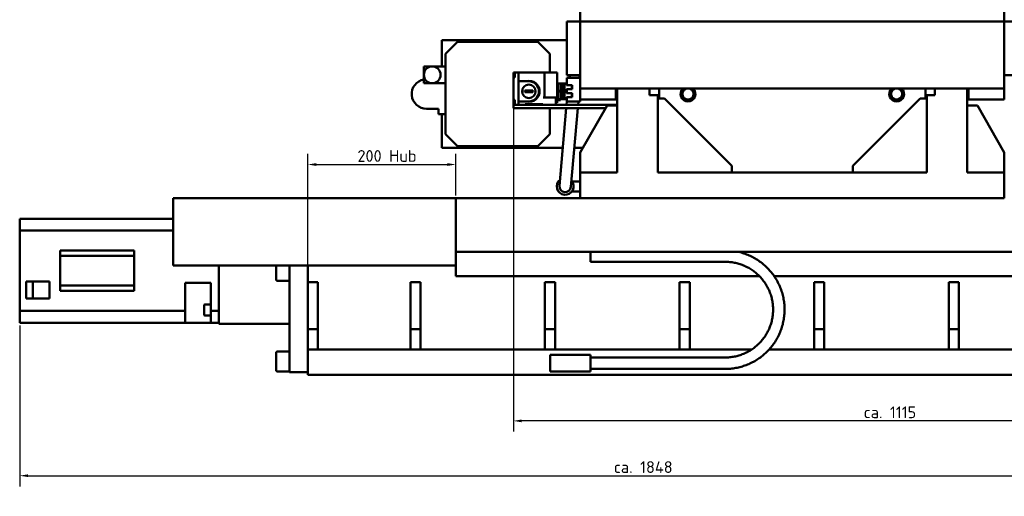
# Model space of a CAD drawing. Header units: millimetres. Extents: x 25 to 5920, y 25 to 4183.
# Tile 6 of 11: x 3497 to 4960, y 844 to 1553. Entities that reach past the tile are written whole.
import ezdxf

# ---------------------------------------------------------------- set-up
doc = ezdxf.new("R2010")
doc.units = ezdxf.units.MM
doc.header["$LTSCALE"] = 5
doc.layers.add('Bemaßung (ISO)', color=7, linetype='Continuous', lineweight=25)
doc.layers.add('Sichtbar (ISO)', color=7, linetype='Continuous', lineweight=50)
doc.styles.add('Notiztext (DIN)', font='isocpeur.ttf')
doc.dimstyles.new('Standard (DIN)', dxfattribs={"dimscale": 5, "dimtxt": 3.5, "dimasz": 2.5, "dimexe": 3.175, "dimexo": 0.8, "dimgap": 0.8, "dimtad": 1, "dimdec": 3, "dimrnd": 1e-08, "dimtxsty": 'Notiztext (DIN)', "dimcen": 0.09, "dimdle": 10, "dimclrd": 256, "dimclre": 256, "dimclrt": 256, "dimazin": 2, "dimtfac": 0.571429, "dimtdec": 3, "dimtmove": 0, "dimatfit": 3, "dimfxl": 1, "dimtolj": 1, "dimlwd": -1, "dimlwe": -1, "dimarcsym": 0})

# ---------------------------------------------------------------- blocks, each defined once
blk = doc.blocks.new('*D8')
at = {"layer": 'Bemaßung (ISO)'}
for p, q in [((3497.2, 1097.8), (3497.2, 858.6)), ((5345.2, 1058.3), (5345.2, 858.6)), ((3509.7, 874.4), (5332.7, 874.4))]:
    blk.add_line(p, q, dxfattribs=at)
for points in [[(3509.7, 876.5), (3509.7, 872.4), (3497.2, 874.4)], [(5332.7, 876.5), (5332.7, 872.4), (5345.2, 874.4)]]:
    blk.add_solid(points, dxfattribs=at)
at = {"layer": 'Defpoints', "color": 0}
for p in [(3497.2, 1101.8), (5345.2, 1062.3), (5345.2, 874.4)]:
    blk.add_point(p, dxfattribs=at)
at = {"layer": 'Bemaßung (ISO)', "insert": (4380, 896), "char_height": 17.5, "attachment_point": 1, "style": 'Notiztext (DIN)'}
blk.add_mtext('\\A1;ca. 1848', dxfattribs=at)
blk = doc.blocks.new('*D9')
at = {"layer": 'Bemaßung (ISO)'}
for p, q in [((3925.2, 1032.3), (3925.2, 1353.1)), ((4145.2, 1291.3), (4145.2, 1353.1)), ((3937.7, 1337.3), (4132.7, 1337.3))]:
    blk.add_line(p, q, dxfattribs=at)
for points in [[(3937.7, 1339.4), (3937.7, 1335.2), (3925.2, 1337.3)], [(4132.7, 1339.4), (4132.7, 1335.2), (4145.2, 1337.3)]]:
    blk.add_solid(points, dxfattribs=at)
at = {"layer": 'Defpoints', "color": 0}
for p in [(4145.2, 1337.3), (4145.2, 1287.3), (3925.2, 1028.3)]:
    blk.add_point(p, dxfattribs=at)
at = {"layer": 'Bemaßung (ISO)', "insert": (3987.9, 1358.8), "char_height": 17.5, "attachment_point": 1, "style": 'Notiztext (DIN)'}
blk.add_mtext('\\A1; 200 Hub', dxfattribs=at)
blk = doc.blocks.new('*D11')
at = {"layer": 'Bemaßung (ISO)'}
for p, q in [((5149.2, 1287.3), (5451, 1287.3)), ((5435.2, 1036.8), (5435.2, 1274.8)), ((3929.2, 1024.3), (5451, 1024.3))]:
    blk.add_line(p, q, dxfattribs=at)
for points in [[(5433.1, 1274.8), (5437.2, 1274.8), (5435.2, 1287.3)], [(5433.1, 1036.8), (5437.2, 1036.8), (5435.2, 1024.3)]]:
    blk.add_solid(points, dxfattribs=at)
at = {"layer": 'Defpoints', "color": 0}
for p in [(5145.2, 1287.3), (5435.2, 1287.3), (3925.2, 1024.3)]:
    blk.add_point(p, dxfattribs=at)
at = {"layer": 'Bemaßung (ISO)', "insert": (5413.7, 1136.4), "char_height": 17.5, "attachment_point": 1, "rotation": 90, "style": 'Notiztext (DIN)'}
blk.add_mtext('\\A1;263', dxfattribs=at)
blk = doc.blocks.new('*D12')
at = {"layer": 'Bemaßung (ISO)'}
for p, q in [((4964.2, 1550.3), (5518.5, 1550.3)), ((5502.6, 1036.8), (5502.6, 1537.8)), ((3929.2, 1024.3), (5518.5, 1024.3))]:
    blk.add_line(p, q, dxfattribs=at)
for points in [[(5500.5, 1537.8), (5504.7, 1537.8), (5502.6, 1550.3)], [(5500.5, 1036.8), (5504.7, 1036.8), (5502.6, 1024.3)]]:
    blk.add_solid(points, dxfattribs=at)
at = {"layer": 'Defpoints', "color": 0}
for p in [(4960.2, 1550.3), (5502.6, 1550.3), (3925.2, 1024.3)]:
    blk.add_point(p, dxfattribs=at)
at = {"layer": 'Bemaßung (ISO)', "insert": (5481.1, 1267.1), "char_height": 17.5, "attachment_point": 1, "rotation": 90, "style": 'Notiztext (DIN)'}
blk.add_mtext('\\A1;526', dxfattribs=at)
blk = doc.blocks.new('*D13')
at = {"layer": 'Bemaßung (ISO)'}
for p, q in [((4947.2, 3306.3), (5651.1, 3306.3)), ((5635.2, 1036.8), (5635.2, 3293.8)), ((3929.2, 1024.3), (5651.1, 1024.3))]:
    blk.add_line(p, q, dxfattribs=at)
for points in [[(5633.1, 3293.8), (5637.3, 3293.8), (5635.2, 3306.3)], [(5633.1, 1036.8), (5637.3, 1036.8), (5635.2, 1024.3)]]:
    blk.add_solid(points, dxfattribs=at)
at = {"layer": 'Defpoints', "color": 0}
for p in [(4943.2, 3306.3), (5635.2, 3306.3), (3925.2, 1024.3)]:
    blk.add_point(p, dxfattribs=at)
at = {"layer": 'Bemaßung (ISO)', "insert": (5613.7, 2121.9), "char_height": 17.5, "attachment_point": 1, "rotation": 90, "style": 'Notiztext (DIN)'}
blk.add_mtext('\\A1;ca. 2282', dxfattribs=at)
blk = doc.blocks.new('*D15')
at = {"layer": 'Bemaßung (ISO)'}
for p, q in [((4230.7, 1429.6), (4230.7, 940.1)), ((5345.2, 1058.3), (5345.2, 940.1)), ((5332.7, 956), (4243.2, 956))]:
    blk.add_line(p, q, dxfattribs=at)
for points in [[(4243.2, 958.1), (4243.2, 953.9), (4230.7, 956)], [(5332.7, 958.1), (5332.7, 953.9), (5345.2, 956)]]:
    blk.add_solid(points, dxfattribs=at)
at = {"layer": 'Defpoints', "color": 0}
for p in [(4230.7, 1433.6), (5345.2, 1062.3), (4230.7, 956)]:
    blk.add_point(p, dxfattribs=at)
at = {"layer": 'Bemaßung (ISO)', "insert": (4751.2, 977.5), "char_height": 17.5, "attachment_point": 1, "style": 'Notiztext (DIN)'}
blk.add_mtext('\\A1;ca. 1115', dxfattribs=at)
blk = doc.blocks.new('*D17')
at = {"layer": 'Bemaßung (ISO)'}
for p, q in [((5270.7, 1915.3), (5395.1, 1915.3)), ((5427.3, 1915.3), (5572.5, 1915.3)), ((5556.7, 1036.8), (5556.7, 1902.8)), ((3929.2, 1024.3), (5572.5, 1024.3))]:
    blk.add_line(p, q, dxfattribs=at)
for points in [[(5554.6, 1902.8), (5558.7, 1902.8), (5556.7, 1915.3)], [(5554.6, 1036.8), (5558.7, 1036.8), (5556.7, 1024.3)]]:
    blk.add_solid(points, dxfattribs=at)
at = {"layer": 'Defpoints', "color": 0}
for p in [(5266.7, 1915.3), (5556.7, 1915.3), (3925.2, 1024.3)]:
    blk.add_point(p, dxfattribs=at)
at = {"layer": 'Bemaßung (ISO)', "insert": (5535.2, 1451.6), "char_height": 17.5, "attachment_point": 1, "rotation": 90, "style": 'Notiztext (DIN)'}
blk.add_mtext('\\A1;891', dxfattribs=at)

msp = doc.modelspace()

# ---------------------------------------------------------------- linework, layer by layer
at = {"layer": 'Sichtbar (ISO)'}
for p, q in [((4330.1585, 1550.2699), (4330.1585, 1565.2699)), ((4960.1585, 1565.2699), (4960.1585, 1550.2699)), ((4310.1585, 1470.2699), (4310.1585, 1550.2699)), ((4310.1585, 1550.2699), (4330.1585, 1550.2699)), ((4960.1585, 1550.2699), (4330.1585, 1550.2699)), ((4330.1585, 1450.2699), (4330.1585, 1550.2699)), ((4960.1585, 1550.2699), (4980.1585, 1550.2699)), ((4960.1585, 1450.2699), (4960.1585, 1550.2699)), ((4124.1585, 1522.2699), (4124.1585, 1483.2699)), ((4310.1585, 1522.2699), (4124.1585, 1522.2699)), ((4147.4798, 1519.7699), (4129.6585, 1501.9486)), ((4266.8373, 1519.7699), (4147.4798, 1519.7699)), ((4284.6585, 1501.9486), (4266.8373, 1519.7699)), ((4129.6585, 1501.9486), (4129.6585, 1382.5911)), ((4284.6585, 1474.1699), (4284.6585, 1501.9486)), ((4110.1585, 1483.2699), (4097.6585, 1483.2699)), ((4097.6585, 1483.2699), (4097.6585, 1470.7699)), ((4129.6585, 1483.2699), (4110.1585, 1483.2699)), ((4097.6585, 1470.7699), (4097.6585, 1458.2699)), ((4230.6585, 1474.0699), (4230.6585, 1470.7699)), ((4232.6585, 1474.0699), (4230.6585, 1474.0699)), ((4230.6585, 1470.7699), (4230.6585, 1466.7699)), ((4232.6585, 1466.7699), (4230.6585, 1466.7699)), ((4230.6585, 1466.7699), (4230.6585, 1433.5699)), ((4230.8585, 1471.1699), (4230.8585, 1472.7542)), ((4230.8585, 1471.1699), (4231.315, 1471.1699)), ((4231.315, 1470.3699), (4230.8585, 1470.3699)), ((4230.8585, 1468.3855), (4230.8585, 1470.3699)), ((4231.315, 1473.2523), (4232.6585, 1473.3699)), ((4231.315, 1471.1699), (4231.6685, 1471.1699)), ((4231.6685, 1470.3699), (4231.315, 1470.3699)), ((4231.315, 1467.8874), (4232.6585, 1467.7699)), ((4231.6685, 1470.3699), (4231.6685, 1471.1699)), ((4232.6585, 1474.0699), (4232.6585, 1466.7699)), ((4238.1585, 1474.0699), (4232.6585, 1474.0699)), ((4238.1585, 1474.0699), (4238.1585, 1474.1699)), ((4275.1283, 1474.1699), (4238.1585, 1474.1699)), ((4238.1585, 1474.0699), (4238.1585, 1426.2699)), ((4275.1283, 1474.1699), (4277.0585, 1474.1699)), ((4277.7284, 1474.1699), (4277.0585, 1474.1699)), ((4277.0585, 1437.1699), (4277.0585, 1474.1699)), ((4282.5847, 1474.1699), (4277.7284, 1474.1699)), ((4284.8018, 1474.1699), (4282.5847, 1474.1699)), ((4292.1539, 1474.1699), (4284.8018, 1474.1699)), ((4294.267, 1474.1699), (4292.1539, 1474.1699)), ((4294.6585, 1474.1699), (4294.267, 1474.1699)), ((4294.6585, 1474.1699), (4295.6585, 1474.1699)), ((4295.6585, 1429.1699), (4295.6585, 1474.1699)), ((4330.1585, 1470.2699), (4310.1585, 1470.2699)), ((4330.1585, 1466.2699), (4310.1585, 1466.2699)), ((4310.1585, 1466.2699), (4310.1585, 1455.2699)), ((4980.1585, 1470.2699), (4960.1585, 1470.2699)), ((4110.1585, 1458.2699), (4097.6585, 1458.2699)), ((4129.6585, 1458.2699), (4110.1585, 1458.2699)), ((4238.1585, 1461.1699), (4253.6585, 1461.7111)), ((4253.6585, 1461.1699), (4238.1585, 1461.1699)), ((4295.6585, 1455.1599), (4297.6585, 1455.1599)), ((4297.6585, 1457.7699), (4297.6585, 1446.7699)), ((4297.6585, 1457.7699), (4301.6585, 1457.7699)), ((4301.6585, 1457.7699), (4301.6585, 1446.7699)), ((4301.6585, 1457.7699), (4306.7449, 1457.7699)), ((4304.2085, 1455.2699), (4304.2105, 1455.2699)), ((4304.2085, 1449.2699), (4304.2105, 1449.2699)), ((4306.7449, 1457.7699), (4306.7449, 1446.7699)), ((4306.7449, 1457.7699), (4310.1585, 1457.7699)), ((4310.1585, 1446.7709), (4309.687, 1449.5699)), ((4309.687, 1449.5699), (4310.5146, 1449.5699)), ((4309.7376, 1455.2699), (4310.1585, 1457.7689)), ((4310.1585, 1455.2699), (4309.7376, 1455.2699)), ((4310.1585, 1455.2699), (4318.1585, 1455.2699)), ((4318.1585, 1449.2699), (4310.1585, 1449.2699)), ((4310.1585, 1449.2699), (4310.1585, 1443.2699)), ((4310.5146, 1449.5699), (4310.5146, 1449.2699)), ((4317.6585, 1455.2699), (4317.6585, 1449.2699)), ((4318.1585, 1455.2699), (4318.1585, 1449.2699)), ((4330.1585, 1434.2699), (4330.1585, 1450.2699)), ((4330.1585, 1431.2699), (4330.1585, 1450.2699)), ((4960.1585, 1450.2699), (4330.1585, 1450.2699)), ((4383.1585, 1450.2699), (4383.1585, 1434.2699)), ((4385.1585, 1325.2699), (4385.1585, 1450.2699)), ((4433.1585, 1450.2699), (4433.1585, 1440.2699)), ((4447.1585, 1435.2699), (4447.1585, 1450.2699)), ((4843.1585, 1450.2699), (4843.1585, 1435.2699)), ((4857.1585, 1440.2699), (4857.1585, 1450.2699)), ((4905.1585, 1450.2699), (4905.1585, 1325.2699)), ((4907.1585, 1434.2699), (4907.1585, 1450.2699)), ((4960.1585, 1450.2699), (4960.1585, 1434.2699)), ((4247.5079, 1447.1699), (4259.8092, 1447.1699)), ((4259.8092, 1445.1699), (4247.5079, 1445.1699)), ((4291.7283, 1437.1699), (4275.1283, 1437.1699)), ((4291.7283, 1437.1699), (4293.6585, 1437.1699)), ((4293.6585, 1426.2699), (4293.6585, 1437.1699)), ((4295.6585, 1445.1799), (4297.6585, 1445.1799)), ((4295.6585, 1443.1599), (4297.6585, 1443.1599)), ((4297.6585, 1446.7699), (4301.6585, 1446.7699)), ((4297.6585, 1445.7699), (4297.6585, 1434.7699)), ((4297.6585, 1445.7699), (4301.6585, 1445.7699)), ((4297.6585, 1434.7699), (4301.6585, 1434.7699)), ((4300.5812, 1445.7699), (4300.5812, 1446.7699)), ((4300.5812, 1433.1799), (4300.5812, 1434.7699)), ((4301.6585, 1446.7699), (4306.7449, 1446.7699)), ((4301.6585, 1445.7699), (4301.6585, 1434.7699)), ((4301.6585, 1445.7699), (4306.7449, 1445.7699)), ((4301.6585, 1434.7699), (4306.7449, 1434.7699)), ((4304.2085, 1443.2699), (4304.2105, 1443.2699)), ((4304.2085, 1437.2699), (4304.2105, 1437.2699)), ((4306.7449, 1446.7699), (4310.1585, 1446.7699)), ((4306.7449, 1445.7699), (4306.7449, 1434.7699)), ((4306.7449, 1445.7699), (4310.1585, 1445.7699)), ((4306.7449, 1434.7699), (4310.1585, 1434.7699)), ((4310.1585, 1434.7709), (4309.687, 1437.5699)), ((4309.687, 1437.5699), (4310.5146, 1437.5699)), ((4309.7376, 1443.2699), (4310.1585, 1445.7689)), ((4310.1585, 1443.2699), (4309.7376, 1443.2699)), ((4310.1585, 1443.2699), (4318.1585, 1443.2699)), ((4318.1585, 1437.2699), (4310.1585, 1437.2699)), ((4310.1585, 1437.2699), (4310.1585, 1431.2699)), ((4310.5146, 1437.5699), (4310.5146, 1437.2699)), ((4317.6585, 1443.2699), (4317.6585, 1437.2699)), ((4318.1585, 1443.2699), (4318.1585, 1437.2699)), ((4383.1585, 1434.2699), (4330.1585, 1434.2699)), ((4433.1585, 1440.2699), (4445.1585, 1440.2699)), ((4445.1585, 1440.2699), (4445.1585, 1325.2699)), ((4455.1585, 1435.2699), (4445.1585, 1435.2699)), ((4555.1585, 1335.2699), (4455.1585, 1435.2699)), ((4835.1585, 1435.2699), (4735.1585, 1335.2699)), ((4845.1585, 1435.2699), (4835.1585, 1435.2699)), ((4845.1585, 1325.2699), (4845.1585, 1440.2699)), ((4845.1585, 1440.2699), (4857.1585, 1440.2699)), ((4960.1585, 1434.2699), (4907.1585, 1434.2699)), ((4101.6585, 1420.2699), (4119.6585, 1420.2699)), ((4119.6585, 1420.2699), (4119.6585, 1412.2699)), ((4232.6585, 1433.5699), (4230.6585, 1433.5699)), ((4230.6585, 1433.5699), (4230.6585, 1429.5699)), ((4230.6585, 1429.5699), (4230.6585, 1426.2699)), ((4230.6585, 1421.2699), (4230.6585, 1426.2699)), ((4230.6585, 1426.2699), (4385.1585, 1426.2699)), ((4367.8734, 1421.2699), (4230.6585, 1421.2699)), ((4230.8585, 1429.7699), (4230.8585, 1431.5542)), ((4230.8585, 1429.7699), (4231.315, 1429.7699)), ((4231.315, 1428.9699), (4230.8585, 1428.9699)), ((4230.8585, 1427.1855), (4230.8585, 1428.9699)), ((4231.315, 1432.0523), (4232.6585, 1432.1699)), ((4231.315, 1429.7699), (4231.6685, 1429.7699)), ((4231.6685, 1428.9699), (4231.315, 1428.9699)), ((4231.315, 1426.6874), (4232.6585, 1426.5699)), ((4231.6685, 1428.9699), (4231.6685, 1429.7699)), ((4232.6585, 1433.5699), (4232.6585, 1426.2699)), ((4253.6585, 1430.6286), (4238.1585, 1431.1699)), ((4253.6585, 1431.1699), (4238.1585, 1431.1699)), ((4248.1585, 1426.8699), (4274.6585, 1426.8699)), ((4248.1585, 1426.2699), (4248.1585, 1426.8699)), ((4274.6585, 1426.8699), (4274.6585, 1426.2699)), ((4284.6585, 1382.5911), (4284.6585, 1421.2699)), ((4293.6585, 1429.1699), (4294.267, 1429.1699)), ((4294.267, 1429.1699), (4294.6585, 1429.1699)), ((4295.6585, 1429.1699), (4294.6585, 1429.1699)), ((4295.6585, 1433.1799), (4300.5812, 1433.1799)), ((4309.3588, 1421.2699), (4299.1912, 1305.5136)), ((4310.2372, 1431.2699), (4309.798, 1426.2699)), ((4310.1585, 1431.2699), (4330.1585, 1431.2699)), ((4316.1259, 1304.0261), (4326.4243, 1421.2699)), ((4326.8635, 1426.2699), (4327.3026, 1431.2699)), ((4370.1585, 1425.2699), (4330.1685, 1355.2699)), ((4385.1585, 1425.2699), (4370.1585, 1425.2699)), ((4920.1585, 1425.2699), (4905.1585, 1425.2699)), ((4960.1485, 1355.2699), (4920.1585, 1425.2699)), ((4129.6585, 1412.2699), (4119.6585, 1412.2699)), ((4124.1585, 1412.2699), (4124.1585, 1362.2699)), ((4129.6585, 1382.5911), (4147.4798, 1364.7699)), ((4266.8373, 1364.7699), (4284.6585, 1382.5911)), ((4124.1585, 1362.2699), (4304.1764, 1362.2699)), ((4147.4798, 1364.7699), (4266.8373, 1364.7699)), ((4321.2419, 1362.2699), (4334.1675, 1362.2699)), ((4330.1685, 1325.2699), (4330.1685, 1355.2699)), ((4960.1485, 1325.2699), (4960.1485, 1355.2699)), ((4555.1585, 1325.2699), (4555.1585, 1335.2699)), ((4735.1585, 1325.2699), (4735.1585, 1335.2699)), ((4330.1585, 1325.2699), (4385.1585, 1325.2699)), ((4330.1585, 1287.2699), (4330.1585, 1325.2699)), ((4445.1585, 1325.2699), (4845.1585, 1325.2699)), ((4905.1585, 1325.2699), (4960.1585, 1325.2699)), ((4960.1585, 1325.2699), (4960.1585, 1287.2699)), ((4317.6585, 1312.2699), (4330.1585, 1312.2699)), ((4330.1585, 1297.2699), (4317.6585, 1297.2699)), ((4145.1585, 1287.2699), (3725.1585, 1287.2699)), ((3725.1585, 1187.2699), (3725.1585, 1287.2699)), ((4145.1585, 1287.2699), (4330.1585, 1287.2699)), ((4145.1585, 1287.2699), (4145.1585, 1207.2699)), ((4960.1585, 1287.2699), (4330.1585, 1287.2699)), ((3497.1585, 1256.7699), (3725.1585, 1256.7699)), ((3497.1585, 1238.9486), (3497.1585, 1256.7699)), ((3497.1585, 1238.9486), (3725.1585, 1238.9486)), ((3497.1585, 1119.5911), (3497.1585, 1238.9486)), ((3557.1585, 1209.2699), (3667.1585, 1209.2699)), ((3557.1585, 1201.2699), (3557.1585, 1209.2699)), ((3557.1585, 1201.2699), (3667.1585, 1201.2699)), ((3557.1585, 1201.2699), (3557.1585, 1157.2699)), ((3667.1585, 1209.2699), (3667.1585, 1201.2699)), ((3667.1585, 1157.2699), (3667.1585, 1201.2699)), ((4145.1585, 1171.2699), (4145.1585, 1207.2699)), ((4145.1585, 1207.2699), (5145.1585, 1207.2699)), ((4145.1585, 1187.2699), (4145.1585, 1207.2699)), ((4345.1585, 1192.6562), (4345.1585, 1207.2699)), ((4145.1585, 1187.2699), (3725.1585, 1187.2699)), ((3793.1585, 1187.2699), (3793.1585, 1100.2699)), ((3878.1585, 1166.2699), (3878.1585, 1187.2699)), ((3898.1585, 1187.2699), (3898.1585, 1028.2699)), ((3925.1585, 1162.2699), (3925.1585, 1187.2699)), ((4345.1585, 1192.6562), (4545.1585, 1192.6562)), ((4145.1585, 1171.2699), (4596.2477, 1171.2699)), ((4618.1944, 1171.2699), (5145.1585, 1171.2699)), ((3506.6585, 1138.2699), (3506.6585, 1163.2699)), ((3516.6585, 1163.2699), (3506.6585, 1163.2699)), ((3516.6585, 1150.7699), (3516.6585, 1163.2699)), ((3516.6585, 1163.2699), (3541.6585, 1163.2699)), ((3541.6585, 1163.2699), (3541.6585, 1138.2699)), ((3557.1585, 1149.2699), (3557.1585, 1157.2699)), ((3557.1585, 1157.2699), (3667.1585, 1157.2699)), ((3667.1585, 1157.2699), (3667.1585, 1149.2699)), ((3743.1585, 1161.3104), (3781.1585, 1161.3104)), ((3743.1585, 1119.5911), (3743.1585, 1161.3104)), ((3781.1585, 1161.3104), (3781.1585, 1119.5911)), ((3880.1585, 1164.2699), (3898.1585, 1164.2699)), ((3925.1585, 1092.2699), (3925.1585, 1162.2699)), ((3925.1585, 1162.2699), (3940.1585, 1162.2699)), ((3940.1585, 1162.2699), (3940.1585, 1092.2699)), ((4077.6585, 1092.2699), (4077.6585, 1162.2699)), ((4077.6585, 1162.2699), (4092.6585, 1162.2699)), ((4092.6585, 1162.2699), (4092.6585, 1092.2699)), ((4277.6585, 1092.2699), (4277.6585, 1162.2699)), ((4277.6585, 1162.2699), (4292.6585, 1162.2699)), ((4292.6585, 1162.2699), (4292.6585, 1092.2699)), ((4477.6585, 1092.2699), (4477.6585, 1162.2699)), ((4477.6585, 1162.2699), (4492.6585, 1162.2699)), ((4492.6585, 1162.2699), (4492.6585, 1092.2699)), ((4677.6585, 1092.2699), (4677.6585, 1162.2699)), ((4677.6585, 1162.2699), (4692.6585, 1162.2699)), ((4692.6585, 1162.2699), (4692.6585, 1092.2699)), ((4877.6585, 1092.2699), (4877.6585, 1162.2699)), ((4877.6585, 1162.2699), (4892.6585, 1162.2699)), ((4892.6585, 1162.2699), (4892.6585, 1092.2699)), ((3516.6585, 1138.2699), (3516.6585, 1150.7699)), ((3667.1585, 1149.2699), (3557.1585, 1149.2699)), ((3516.6585, 1138.2699), (3506.6585, 1138.2699)), ((3541.6585, 1138.2699), (3516.6585, 1138.2699)), ((3771.1585, 1113.9336), (3771.1585, 1127.9336)), ((3772.1585, 1128.9336), (3781.1585, 1128.9336)), ((3497.1585, 1119.5911), (3743.1585, 1119.5911)), ((3497.1585, 1101.7699), (3497.1585, 1119.5911)), ((3743.1585, 1101.7699), (3743.1585, 1119.5911)), ((3772.1585, 1112.9336), (3781.1585, 1112.9336)), ((3781.1585, 1119.5911), (3793.1585, 1119.5911)), ((3781.1585, 1119.5911), (3781.1585, 1101.7699)), ((3497.1585, 1101.7699), (3743.1585, 1101.7699)), ((3781.1585, 1101.7699), (3743.1585, 1101.7699)), ((3781.1585, 1101.7699), (3793.1585, 1101.7699)), ((3898.1585, 1100.2699), (3793.1585, 1100.2699)), ((3925.1585, 1062.2699), (3925.1585, 1092.2699)), ((3940.1585, 1092.2699), (3925.1585, 1092.2699)), ((3940.1585, 1062.2699), (3940.1585, 1092.2699)), ((4077.6585, 1062.2699), (4077.6585, 1092.2699)), ((4092.6585, 1092.2699), (4077.6585, 1092.2699)), ((4092.6585, 1062.2699), (4092.6585, 1092.2699)), ((4277.6585, 1062.2699), (4277.6585, 1092.2699)), ((4292.6585, 1092.2699), (4277.6585, 1092.2699)), ((4292.6585, 1062.2699), (4292.6585, 1092.2699)), ((4477.6585, 1062.2699), (4477.6585, 1092.2699)), ((4492.6585, 1092.2699), (4477.6585, 1092.2699)), ((4492.6585, 1062.2699), (4492.6585, 1092.2699)), ((4677.6585, 1062.2699), (4677.6585, 1092.2699)), ((4692.6585, 1092.2699), (4677.6585, 1092.2699)), ((4692.6585, 1062.2699), (4692.6585, 1092.2699)), ((4877.6585, 1062.2699), (4877.6585, 1092.2699)), ((4892.6585, 1092.2699), (4877.6585, 1092.2699)), ((4892.6585, 1062.2699), (4892.6585, 1092.2699)), ((3878.1585, 1031.2699), (3878.1585, 1057.2699)), ((3880.1585, 1059.2699), (3898.1585, 1059.2699)), ((3925.1585, 1024.2699), (3925.1585, 1062.2699)), ((3925.1585, 1062.2699), (4584.8845, 1062.2699)), ((4285.1585, 1029.2699), (4285.1585, 1054.2699)), ((4345.1585, 1054.2699), (4285.1585, 1054.2699)), ((4345.1585, 1029.2699), (4345.1585, 1054.2699)), ((4610.7634, 1062.2699), (5345.1585, 1062.2699)), ((4545.1585, 1050.2699), (4345.1585, 1050.2699)), ((3880.1585, 1029.2699), (3898.1585, 1029.2699)), ((3898.1585, 1028.2699), (3925.1585, 1028.2699)), ((3925.1585, 1024.2699), (5345.1585, 1024.2699)), ((4345.1585, 1029.2699), (4285.1585, 1029.2699)), ((4545.1585, 1033.2699), (4345.1585, 1033.2699))]:
    msp.add_line(p, q, dxfattribs=at)
at = {"layer": 'Sichtbar (ISO)', "flags": 128}
for points in [[(4300.5812, 1433.1799), (4300.5811, 1433.1799), (4300.5807, 1433.1799), (4300.5802, 1433.18), (4300.5793, 1433.1801), (4300.5783, 1433.1802), (4300.577, 1433.1803), (4300.5755, 1433.1804), (4300.5738, 1433.1806), (4300.5718, 1433.1808), (4300.5696, 1433.181), (4300.5672, 1433.1813), (4300.5645, 1433.1815), (4300.5616, 1433.1818), (4300.5584, 1433.1821), (4300.555, 1433.1824), (4300.5514, 1433.1828), (4300.5475, 1433.1831), (4300.5434, 1433.1835), (4300.5391, 1433.1839), (4300.5346, 1433.1843), (4300.5298, 1433.1848), (4300.5248, 1433.1852), (4300.5196, 1433.1857), (4300.5142, 1433.1861)], [(4565.6064, 1207.2699), (4567.5568, 1206.7849), (4569.4956, 1206.256), (4571.4219, 1205.6832), (4573.3346, 1205.0671), (4575.2328, 1204.4076), (4577.1153, 1203.7051), (4578.9814, 1202.9601), (4580.83, 1202.173), (4582.6602, 1201.3444), (4584.4713, 1200.4746), (4586.2621, 1199.5643), (4588.0318, 1198.6138), (4589.7795, 1197.6236), (4591.5043, 1196.5943), (4593.2052, 1195.5262), (4594.8814, 1194.4199), (4596.5318, 1193.2757), (4598.1557, 1192.0943), (4599.752, 1190.8762), (4601.32, 1189.622), (4602.859, 1188.3326), (4604.3682, 1187.0087), (4605.847, 1185.6509), (4607.2945, 1184.2601), (4608.7101, 1182.837), (4610.0931, 1181.3823), (4611.4427, 1179.8968), (4612.7582, 1178.3812), (4614.0389, 1176.8362), (4615.284, 1175.2626), (4616.4929, 1173.6611), (4617.6648, 1172.0325), (4618.799, 1170.3775), (4619.895, 1168.6972), (4620.9523, 1166.9924), (4621.9705, 1165.264), (4622.949, 1163.5131), (4623.8876, 1161.7405), (4624.7857, 1159.9471), (4625.6428, 1158.1339), (4626.4585, 1156.3018), (4627.2324, 1154.4518), (4627.964, 1152.5848), (4628.6528, 1150.7016), (4629.2984, 1148.8033), (4629.9004, 1146.8907), (4630.4582, 1144.9649), (4630.9718, 1143.0269), (4631.4409, 1141.0777), (4631.8655, 1139.1184), (4632.2453, 1137.15), (4632.5803, 1135.1734), (4632.8703, 1133.1898), (4633.1151, 1131.2002), (4633.3148, 1129.2056), (4633.469, 1127.2069), (4633.5777, 1125.2053), (4633.6407, 1123.2017), (4633.6579, 1121.1973), (4633.6292, 1119.1929), (4633.5545, 1117.1897), (4633.4338, 1115.1888), (4633.2674, 1113.1912), (4633.0555, 1111.1978), (4632.7982, 1109.2097), (4632.4958, 1107.228), (4632.1485, 1105.2536), (4631.7564, 1103.2875), (4631.3197, 1101.3308), (4630.8387, 1099.3845), (4630.3135, 1097.4496), (4629.7444, 1095.5271), (4629.1315, 1093.618), (4628.475, 1091.7234), (4627.7752, 1089.8442), (4627.0325, 1087.9815), (4626.2474, 1086.1362), (4625.4204, 1084.3092), (4624.552, 1082.5014), (4623.6427, 1080.7137), (4622.6931, 1078.9469), (4621.7036, 1077.2021), (4620.6748, 1075.48), (4619.6071, 1073.7816), (4618.501, 1072.1078), (4617.3571, 1070.4596), (4616.1759, 1068.8377), (4614.9579, 1067.2431), (4613.7036, 1065.6767), (4612.4138, 1064.1393), (4611.0891, 1062.6317), (4609.7304, 1061.1545), (4608.3384, 1059.7084), (4606.9139, 1058.2941), (4605.4577, 1056.9123), (4603.9705, 1055.5638), (4602.4531, 1054.2491), (4600.9063, 1052.969), (4599.3308, 1051.7243), (4597.7273, 1050.5155), (4596.0967, 1049.3434), (4594.4398, 1048.2086), (4592.7572, 1047.112), (4591.0499, 1046.054), (4589.319, 1045.035), (4587.5652, 1044.0556), (4585.7897, 1043.116), (4583.9932, 1042.2168), (4582.1768, 1041.3584), (4580.3414, 1040.5411), (4578.4879, 1039.7654), (4576.6173, 1039.0318), (4574.7306, 1038.3405), (4572.8286, 1037.6921), (4570.9124, 1037.087), (4568.9828, 1036.5256), (4567.0408, 1036.0083), (4565.0875, 1035.5353), (4563.1239, 1035.1066), (4561.1511, 1034.7226), (4559.1701, 1034.3832), (4557.1818, 1034.0886), (4555.1874, 1033.839), (4553.1879, 1033.6345), (4551.1841, 1033.4752), (4549.1774, 1033.3612), (4547.1685, 1033.2927), (4545.1585, 1033.2699)], [(4545.1585, 1192.6562), (4546.914, 1192.6346), (4548.6684, 1192.5698), (4550.4207, 1192.4621), (4552.1697, 1192.3117), (4553.9146, 1192.1186), (4555.6542, 1191.883), (4557.3874, 1191.6052), (4559.1133, 1191.2853), (4560.8308, 1190.9234), (4562.5389, 1190.5198), (4564.2365, 1190.0745), (4565.9225, 1189.5878), (4567.596, 1189.0599), (4569.2559, 1188.4909), (4570.901, 1187.8813), (4572.5306, 1187.2317), (4574.1437, 1186.5424), (4575.7393, 1185.814), (4577.3166, 1185.0469), (4578.8745, 1184.2417), (4580.4121, 1183.3988), (4581.9285, 1182.5188), (4583.4229, 1181.6021), (4584.8941, 1180.6491), (4586.3413, 1179.6605), (4587.7636, 1178.6366), (4589.16, 1177.5781), (4590.5297, 1176.4856), (4591.872, 1175.3599), (4593.1861, 1174.2018), (4594.4713, 1173.012), (4595.7269, 1171.7913), (4596.9521, 1170.5405), (4598.1462, 1169.2602), (4599.3085, 1167.9513), (4600.4382, 1166.6144), (4601.5347, 1165.2504), (4602.5971, 1163.8601), (4603.6247, 1162.4441), (4604.6169, 1161.0032), (4605.5731, 1159.5385), (4606.4927, 1158.0509), (4607.3755, 1156.5412), (4608.2208, 1155.0105), (4609.0283, 1153.4597), (4609.7974, 1151.8898), (4610.5279, 1150.3016), (4611.2191, 1148.6962), (4611.8705, 1147.0744), (4612.4819, 1145.4373), (4613.0527, 1143.7857), (4613.5824, 1142.1206), (4614.0707, 1140.443), (4614.5172, 1138.754), (4614.9219, 1137.0546), (4615.2846, 1135.3458), (4615.6052, 1133.6287), (4615.8835, 1131.9043), (4616.1194, 1130.1736), (4616.3128, 1128.4378), (4616.4635, 1126.6978), (4616.5715, 1124.9546), (4616.6364, 1123.2093), (4616.6583, 1121.463), (4616.637, 1119.7167), (4616.5724, 1117.9714), (4616.4645, 1116.2282), (4616.3137, 1114.4882), (4616.12, 1112.7524), (4615.8837, 1111.0218), (4615.605, 1109.2975), (4615.284, 1107.5804), (4614.921, 1105.8717), (4614.5162, 1104.1723), (4614.0697, 1102.4832), (4613.5818, 1100.8056), (4613.0526, 1099.1403), (4612.4824, 1097.4885), (4611.8714, 1095.8513), (4611.22, 1094.2295), (4610.5287, 1092.6241), (4609.798, 1091.0361), (4609.0285, 1089.4663), (4608.2207, 1087.9157), (4607.375, 1086.3852), (4606.492, 1084.8757), (4605.5722, 1083.3881), (4604.6161, 1081.9233), (4603.6242, 1080.4823), (4602.597, 1079.066), (4601.5351, 1077.6752), (4600.4389, 1076.311), (4599.3093, 1074.9741), (4598.1469, 1073.6653), (4596.9526, 1072.3852), (4595.7271, 1071.1346), (4594.4712, 1069.9142), (4593.1857, 1068.7247), (4591.8714, 1067.5668), (4590.529, 1066.4412), (4589.1593, 1065.3487), (4587.7632, 1064.2899), (4586.3412, 1063.2656), (4584.8944, 1062.2765), (4583.4233, 1061.3232), (4581.9291, 1060.4064), (4580.4126, 1059.5264), (4578.8748, 1058.6838), (4577.3168, 1057.8789), (4575.7394, 1057.1123), (4574.1436, 1056.3842), (4572.5303, 1055.6952), (4570.9006, 1055.0457), (4569.2555, 1054.4361), (4567.5957, 1053.8668), (4565.9225, 1053.3383), (4564.2366, 1052.851), (4562.5391, 1052.4053), (4560.8311, 1052.0015), (4559.1136, 1051.6395), (4557.3876, 1051.3196), (4555.6543, 1051.042), (4553.9147, 1050.8066), (4552.1698, 1050.6138), (4550.4207, 1050.4635), (4548.6685, 1050.356), (4546.914, 1050.2914), (4545.1585, 1050.2699)]]:
    msp.add_lwpolyline(points, dxfattribs=at)
at = {"layer": 'Sichtbar (ISO)'}
for centre, radius in [((4110.1585, 1470.7699), 12.5), ((4253.6585, 1446.1699), 10)]:
    msp.add_circle(centre, radius, dxfattribs=at)
for centre, radius, start, end in [((4101.6585, 1442.2699), 22, 100.4756817, 270), ((4231.3585, 1472.7542), 0.5, 95, 180), ((4231.3585, 1468.3855), 0.5, 180, 265), ((4321.6585, 1464.1562), 8.5, 134.006903, 165.6013026), ((4321.6585, 1464.1562), 8.5, 14.3986974, 45.993097), ((4253.6585, 1446.1699), 15, 270, 90), ((4253.6585, 1446.1699), 16, 325.1866119, 34.8133881), ((4490.1585, 1442.2699), 11, 133.3417582, 46.6582418), ((4490.1585, 1442.2699), 10, 126.8698976, 53.1301024), ((4490.1585, 1442.2699), 8.4664, 109.106035, 70.893965), ((4800.1585, 1442.2699), 11, 133.3417582, 46.6582418), ((4800.1585, 1442.2699), 10, 126.8698976, 53.1301024), ((4800.1585, 1442.2699), 8.4664, 109.106035, 70.893965), ((4253.6585, 1446.1699), 6.2314, 170.7654096, 189.2345904), ((4253.6585, 1446.1699), 6.2314, 350.7654096, 9.2345904), ((4231.3585, 1431.5542), 0.5, 95, 180), ((4231.3585, 1427.1855), 0.5, 180, 265), ((4307.6585, 1304.7699), 12.5, 127.8238429, 42.1365568), ((4307.6585, 1304.7699), 8.5, 174.9801999, 354.9801999), ((3880.1585, 1166.2699), 2, 180, 270), ((3772.1585, 1127.9336), 1, 90, 180), ((3772.1585, 1113.9336), 1, 180, 270), ((3880.1585, 1057.2699), 2, 90, 180), ((3880.1585, 1031.2699), 2, 180, 270)]:
    msp.add_arc(centre, radius, start, end, dxfattribs=at)
for centre, major_axis, ratio, start_param, end_param in [((4254.2019, 1446.1699), (-15.5602, 0), 0.999390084, 3.769432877, 4.747316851), ((4304.2105, 1452.2699), (0, 3), 0.748955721, 3.141592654, 6.283185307), ((4308.8469, 1452.2699), (0, -3), 0.748955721, 0.389333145, 0.451026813), ((4254.2019, 1446.1699), (-15.5602, 0), 0.999390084, 1.535868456, 2.51375243), ((4300.6585, 1450.1699), (0, 4.99), 0.577350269, 2.320419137, 2.650384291), ((4300.6585, 1438.1699), (0, 4.99), 0.577350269, 2.320419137, 3.091471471), ((4304.2105, 1440.2699), (0, 3), 0.748955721, 3.141592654, 6.283185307), ((4308.8469, 1440.2699), (0, -3), 0.748955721, 0.389333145, 0.451026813)]:
    msp.add_ellipse(centre, major_axis=major_axis, ratio=ratio, start_param=start_param, end_param=end_param, dxfattribs=at)
for centre, major_axis in [((4304.2085, 1452.2699), (0, -3)), ((4304.5674, 1452.2699), (0, -2.4585)), ((4304.2085, 1440.2699), (0, -3)), ((4304.5674, 1440.2699), (0, -2.4585))]:
    msp.add_ellipse(centre, major_axis=major_axis, ratio=0.748955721, dxfattribs=at)

# ---------------------------------------------------------------- dimensions: what is measured, and where the dimension line sits
at = {"layer": 'Bemaßung (ISO)'}
for base, p1, p2, angle, text, override, picture, middle in [((5635.2266, 3306.2699), (3925.1585, 1024.2699), (4943.1582, 3306.2699), 90, 'ca. <>', {"dimdec": 3, "dimtp": 0, "dimtm": 0, "dimtdec": 3, "dimatfit": 2}, '*D13', (5635.2266, 2163.9217)), ((4230.6585486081, 955.9775108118), (5345.1585486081, 1062.2698650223), (4230.6585486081, 1433.5698650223), 180, 'ca. <>', {"dimdec": 0, "dimtp": 0, "dimtm": 0, "dimtdec": 0, "dimatfit": 2}, '*D15', (4787.9085486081, 955.9775108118)), ((4145.1585, 1337.2699), (3925.1585, 1028.2699), (4145.1585, 1287.2699), 180, ' 200 Hub', {"dimdec": 3, "dimtp": 0, "dimtm": 0, "dimtdec": 3, "dimatfit": 2}, '*D9', (4035.1585, 1337.2699)), ((5345.1585, 874.4486), (3497.1585, 1101.7699), (5345.1585, 1062.2699), 180, 'ca. <>', {"dimdec": 3, "dimtp": 0, "dimtm": 0, "dimtdec": 3, "dimatfit": 2}, '*D8', (4421.1585, 874.4486))]:
    dim = msp.add_linear_dim(base=base, p1=p1, p2=p2, angle=angle, text=text, dimstyle='Standard (DIN)', override=override, dxfattribs=at)
    dim.commit()
    dim.dimension.update_dxf_attribs({"geometry": picture, "text_midpoint": middle, "dimtype": 160})
for base, p2, picture, middle in [((5556.6585, 1915.2699), (5266.6585, 1915.2699), '*D17', (5556.6585, 1468.266)), ((5502.5906, 1550.2699), (4960.1585, 1550.2699), '*D12', (5502.5906, 1283.7453)), ((5435.1585, 1287.2699), (5145.1585, 1287.2699), '*D11', (5435.1585, 1152.9993))]:
    dim = msp.add_linear_dim(base=base, p1=(3925.1585, 1024.2699), p2=p2, angle=90, dimstyle='Standard (DIN)', override={"dimdec": 3, "dimtp": 0, "dimtm": 0, "dimtdec": 3, "dimatfit": 2}, dxfattribs=at)
    dim.commit()
    dim.dimension.update_dxf_attribs({"geometry": picture, "text_midpoint": middle, "dimtype": 160})

doc.saveas('drawing.dxf')
